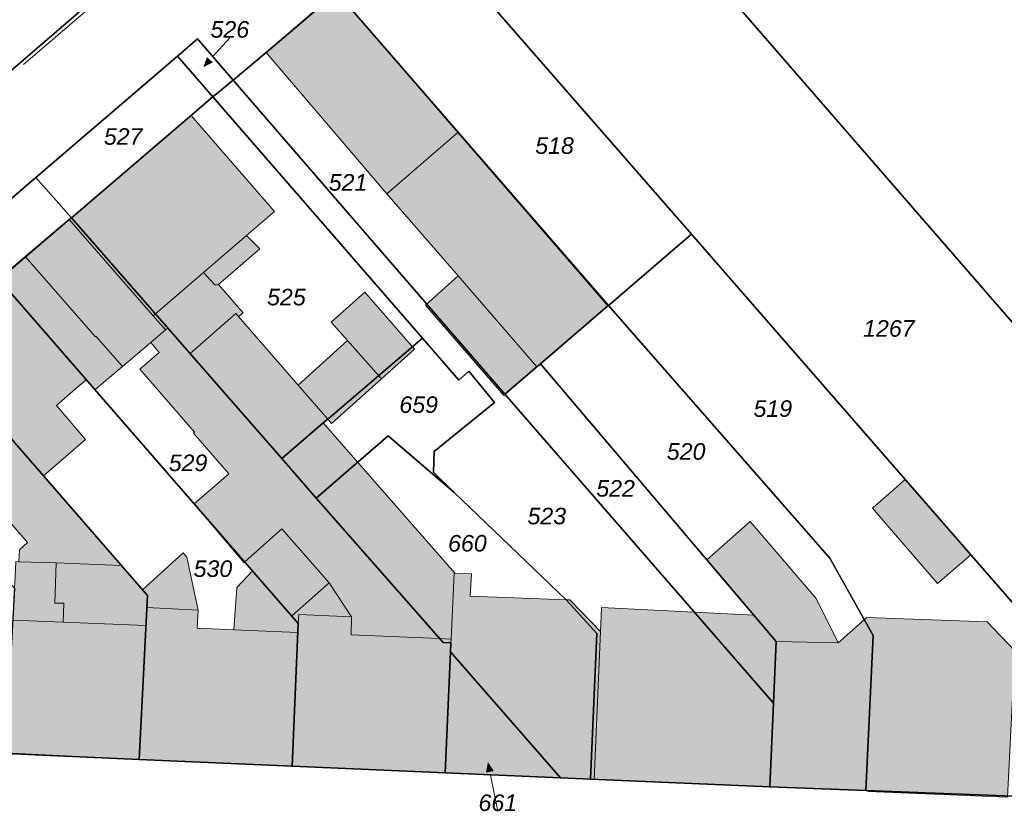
# Model space of a CAD drawing. Header units: metres. Extents: x 32338650 to 32340431, y 5701793 to 5703325.
# Tile 36 of 256: x 32339284 to 32339358, y 5702370 to 5702430. Entities that reach past the tile are written whole.
import ezdxf

# ---------------------------------------------------------------- set-up
doc = ezdxf.new("R2010")
doc.units = ezdxf.units.M
doc.header["$LTSCALE"] = 0.1
doc.layers.add('Keine', color=7, linetype='Continuous', lineweight=9)
for name, color, linetype, lineweight, true_color in [('LPB-BE-Flurstück_Grenze', 7, 'Continuous', 70, 0x004c99), ('LPB-BE-Flurstück_Nummer', 7, 'Continuous', 70, 0x004c99), ('LPB-BE-Gebäude', 7, 'Continuous', 70, 0x004c99), ('LPB-BE-Leitung_Strom', 3, 'Continuous', 30, 0x00ff00), ('LPB-BE-Straße', 7, 'Continuous', 70, 0x004c99)]:
    doc.layers.add(name, color=color, linetype=linetype, lineweight=lineweight, true_color=true_color)
doc.styles.add('Arial (italic)', font='ariali.ttf')

# ---------------------------------------------------------------- blocks, each defined once
blk = doc.blocks.new('2004')
at = {"layer": 'Keine', "color": 7, "linetype": 'Continuous'}
blk.add_solid([(0, 0), (0.75, -0.3), (0.75, 0.3)], dxfattribs=at)

msp = doc.modelspace()

# ---------------------------------------------------------------- hatches: boundary and pattern name
at = {"layer": 'LPB-BE-Gebäude', "linetype": 'Continuous', "lineweight": 0, "true_color": 0xc7c8ca}
for points in [[(32339328.088, 5702407.97), (32339316.776, 5702421.05), (32339307.665, 5702431.64), (32339307.619, 5702431.689), (32339302.321, 5702427.099), (32339311.438, 5702416.435), (32339316.8, 5702410.235), (32339322.749, 5702403.369), (32339328.088, 5702407.97)], [(32339328.088, 5702407.97), (32339316.776, 5702421.05), (32339307.665, 5702431.64), (32339307.619, 5702431.689), (32339302.321, 5702427.099), (32339311.438, 5702416.435), (32339316.8, 5702410.235), (32339322.749, 5702403.369), (32339328.088, 5702407.97)], [(32339301.848, 5702412.293), (32339300.848, 5702413.295), (32339302.944, 5702415.1), (32339296.666, 5702422.344), (32339287.633, 5702414.628), (32339287.478, 5702414.495), (32339293.815, 5702407.239), (32339294.742, 5702406.18), (32339294.898, 5702406.314), (32339296.59, 5702404.373), (32339300.047, 5702407.413), (32339300.247, 5702407.175), (32339300.589, 5702407.461), (32339298.725, 5702409.599), (32339301.848, 5702412.293)], [(32339301.848, 5702412.293), (32339300.848, 5702413.295), (32339302.944, 5702415.1), (32339296.666, 5702422.344), (32339287.633, 5702414.628), (32339287.478, 5702414.495), (32339293.815, 5702407.239), (32339294.742, 5702406.18), (32339294.898, 5702406.314), (32339296.59, 5702404.373), (32339300.047, 5702407.413), (32339300.247, 5702407.175), (32339300.589, 5702407.461), (32339298.725, 5702409.599), (32339301.848, 5702412.293)], [(32339328.088, 5702407.97), (32339316.776, 5702421.05), (32339311.438, 5702416.435), (32339316.8, 5702410.235), (32339322.749, 5702403.369), (32339328.088, 5702407.97)], [(32339328.088, 5702407.97), (32339316.776, 5702421.05), (32339311.438, 5702416.435), (32339316.8, 5702410.235), (32339322.749, 5702403.369), (32339328.088, 5702407.97)], [(32339288.753, 5702402.403), (32339289.413, 5702401.645), (32339291.496, 5702403.411), (32339293.622, 5702405.225), (32339294.742, 5702406.18), (32339293.815, 5702407.239), (32339287.478, 5702414.495), (32339287.458, 5702414.516), (32339284.151, 5702411.699), (32339282.149, 5702409.99), (32339282.168, 5702409.969), (32339288.753, 5702402.403)], [(32339288.753, 5702402.403), (32339289.413, 5702401.645), (32339291.496, 5702403.411), (32339293.622, 5702405.225), (32339294.742, 5702406.18), (32339293.815, 5702407.239), (32339287.478, 5702414.495), (32339287.458, 5702414.516), (32339284.151, 5702411.699), (32339282.149, 5702409.99), (32339282.168, 5702409.969), (32339288.753, 5702402.403)], [(32339301.848, 5702412.293), (32339300.848, 5702413.295), (32339297.591, 5702410.486), (32339298.464, 5702409.57), (32339298.684, 5702409.561), (32339298.725, 5702409.599), (32339301.848, 5702412.293)], [(32339301.848, 5702412.293), (32339300.848, 5702413.295), (32339297.591, 5702410.486), (32339298.464, 5702409.57), (32339298.684, 5702409.561), (32339298.725, 5702409.599), (32339301.848, 5702412.293)], [(32339284.151, 5702411.699), (32339282.149, 5702409.99), (32339282.168, 5702409.969), (32339288.753, 5702402.403), (32339289.413, 5702401.645), (32339291.496, 5702403.411), (32339289.488, 5702405.685), (32339289.447, 5702405.647), (32339284.151, 5702411.699)], [(32339284.151, 5702411.699), (32339282.149, 5702409.99), (32339282.168, 5702409.969), (32339288.753, 5702402.403), (32339289.413, 5702401.645), (32339291.496, 5702403.411), (32339289.488, 5702405.685), (32339289.447, 5702405.647), (32339284.151, 5702411.699)], [(32339298.464, 5702409.57), (32339297.591, 5702410.486), (32339293.971, 5702407.373), (32339293.815, 5702407.239), (32339294.742, 5702406.18), (32339294.898, 5702406.314), (32339296.59, 5702404.373), (32339300.047, 5702407.413), (32339300.247, 5702407.175), (32339300.589, 5702407.461), (32339298.725, 5702409.599), (32339298.684, 5702409.561), (32339298.464, 5702409.57)], [(32339298.464, 5702409.57), (32339297.591, 5702410.486), (32339293.971, 5702407.373), (32339293.815, 5702407.239), (32339294.742, 5702406.18), (32339294.898, 5702406.314), (32339296.59, 5702404.373), (32339300.047, 5702407.413), (32339300.247, 5702407.175), (32339300.589, 5702407.461), (32339298.725, 5702409.599), (32339298.684, 5702409.561), (32339298.464, 5702409.57)], [(32339322.749, 5702403.369), (32339316.8, 5702410.235), (32339314.343, 5702408.037), (32339320.25, 5702401.218), (32339322.749, 5702403.369)], [(32339322.749, 5702403.369), (32339316.8, 5702410.235), (32339314.343, 5702408.037), (32339320.25, 5702401.218), (32339322.749, 5702403.369)], [(32339276.694, 5702405.32), (32339276.713, 5702405.3), (32339285.524, 5702395.16), (32339288.709, 5702397.901), (32339286.502, 5702400.464), (32339287.954, 5702401.715), (32339288.753, 5702402.403), (32339282.168, 5702409.969), (32339282.149, 5702409.99), (32339276.694, 5702405.32)], [(32339276.694, 5702405.32), (32339276.713, 5702405.3), (32339285.524, 5702395.16), (32339288.709, 5702397.901), (32339286.502, 5702400.464), (32339287.954, 5702401.715), (32339288.753, 5702402.403), (32339282.168, 5702409.969), (32339282.149, 5702409.99), (32339276.694, 5702405.32)], [(32339307.224, 5702406.738), (32339308.459, 5702405.356), (32339311.022, 5702402.469), (32339313.526, 5702404.708), (32339309.769, 5702409.005), (32339307.224, 5702406.738)], [(32339307.224, 5702406.738), (32339308.459, 5702405.356), (32339311.022, 5702402.469), (32339313.526, 5702404.708), (32339309.769, 5702409.005), (32339307.224, 5702406.738)], [(32339296.59, 5702404.373), (32339303.501, 5702396.463), (32339306.633, 5702399.146), (32339306.975, 5702399.432), (32339304.739, 5702402.006), (32339300.247, 5702407.175), (32339300.047, 5702407.413), (32339296.59, 5702404.373)], [(32339296.59, 5702404.373), (32339303.501, 5702396.463), (32339306.633, 5702399.146), (32339306.975, 5702399.432), (32339304.739, 5702402.006), (32339300.247, 5702407.175), (32339300.047, 5702407.413), (32339296.59, 5702404.373)], [(32339294.261, 5702404.458), (32339292.809, 5702403.207), (32339296.917, 5702398.445), (32339296.844, 5702398.378), (32339299.51, 5702395.306), (32339296.905, 5702393.041), (32339300.656, 5702388.603), (32339300.719, 5702388.661), (32339303.504, 5702391.168), (32339307.089, 5702387.088), (32339308.765, 5702384.507), (32339308.74, 5702383.167), (32339315.363, 5702382.875), (32339303.501, 5702396.463), (32339296.59, 5702404.373), (32339294.898, 5702406.314), (32339294.742, 5702406.18), (32339293.622, 5702405.225), (32339294.261, 5702404.458)], [(32339296.917, 5702398.445), (32339296.844, 5702398.378), (32339299.51, 5702395.306), (32339296.905, 5702393.041), (32339300.656, 5702388.603), (32339300.719, 5702388.661), (32339303.504, 5702391.168), (32339307.089, 5702387.088), (32339308.765, 5702384.507), (32339304.779, 5702384.691), (32339304.752, 5702384.022), (32339304.724, 5702383.342), (32339304.29, 5702373.262), (32339315.828, 5702372.758), (32339316.232, 5702381.879), (32339316.26, 5702382.548), (32339316.272, 5702382.838), (32339315.363, 5702382.875), (32339303.501, 5702396.463), (32339296.59, 5702404.373), (32339294.898, 5702406.314), (32339294.742, 5702406.18), (32339293.622, 5702405.225), (32339294.261, 5702404.458), (32339292.809, 5702403.207), (32339296.917, 5702398.445)], [(32339294.261, 5702404.458), (32339292.809, 5702403.207), (32339296.917, 5702398.445), (32339296.844, 5702398.378), (32339299.51, 5702395.306), (32339296.905, 5702393.041), (32339300.656, 5702388.603), (32339300.719, 5702388.661), (32339303.504, 5702391.168), (32339307.089, 5702387.088), (32339308.765, 5702384.507), (32339308.74, 5702383.167), (32339315.363, 5702382.875), (32339303.501, 5702396.463), (32339296.59, 5702404.373), (32339294.898, 5702406.314), (32339294.742, 5702406.18), (32339293.622, 5702405.225), (32339294.261, 5702404.458)], [(32339296.917, 5702398.445), (32339296.844, 5702398.378), (32339299.51, 5702395.306), (32339296.905, 5702393.041), (32339300.656, 5702388.603), (32339300.719, 5702388.661), (32339303.504, 5702391.168), (32339307.089, 5702387.088), (32339308.765, 5702384.507), (32339304.779, 5702384.691), (32339304.752, 5702384.022), (32339304.724, 5702383.342), (32339304.29, 5702373.262), (32339315.828, 5702372.758), (32339316.232, 5702381.879), (32339316.26, 5702382.548), (32339316.272, 5702382.838), (32339315.363, 5702382.875), (32339303.501, 5702396.463), (32339296.59, 5702404.373), (32339294.898, 5702406.314), (32339294.742, 5702406.18), (32339293.622, 5702405.225), (32339294.261, 5702404.458), (32339292.809, 5702403.207), (32339296.917, 5702398.445)], [(32339291.401, 5702388.403), (32339285.524, 5702395.16), (32339276.713, 5702405.3), (32339276.694, 5702405.32), (32339272.378, 5702401.605), (32339271.175, 5702400.563), (32339277.558, 5702393.205), (32339277.663, 5702393.091), (32339277.768, 5702392.967), (32339280.093, 5702394.983), (32339284.327, 5702390.135), (32339283.714, 5702389.58), (32339283.677, 5702388.681), (32339286.495, 5702388.585), (32339291.401, 5702388.403)], [(32339291.401, 5702388.403), (32339285.524, 5702395.16), (32339276.713, 5702405.3), (32339276.694, 5702405.32), (32339272.378, 5702401.605), (32339271.175, 5702400.563), (32339277.558, 5702393.205), (32339277.663, 5702393.091), (32339277.768, 5702392.967), (32339280.093, 5702394.983), (32339284.327, 5702390.135), (32339283.714, 5702389.58), (32339283.677, 5702388.681), (32339286.495, 5702388.585), (32339291.401, 5702388.403)], [(32339304.739, 5702402.006), (32339306.975, 5702399.432), (32339307.262, 5702399.11), (32339311.022, 5702402.469), (32339308.459, 5702405.356), (32339304.739, 5702402.006)], [(32339304.739, 5702402.006), (32339306.975, 5702399.432), (32339307.262, 5702399.11), (32339311.022, 5702402.469), (32339308.459, 5702405.356), (32339304.739, 5702402.006)], [(32339316.272, 5702382.838), (32339316.495, 5702387.802), (32339316.585, 5702387.799), (32339306.633, 5702399.146), (32339303.501, 5702396.463), (32339315.363, 5702382.875), (32339316.272, 5702382.838)], [(32339317.804, 5702387.759), (32339316.585, 5702387.799), (32339306.633, 5702399.146), (32339303.501, 5702396.463), (32339315.363, 5702382.875), (32339316.272, 5702382.838), (32339316.26, 5702382.548), (32339316.232, 5702381.879), (32339315.828, 5702372.758), (32339324.529, 5702372.38), (32339326.797, 5702372.277), (32339327.057, 5702372.267), (32339327.544, 5702383.415), (32339325.219, 5702385.793), (32339324.95, 5702385.804), (32339317.705, 5702386.071), (32339317.804, 5702387.759)], [(32339316.272, 5702382.838), (32339316.495, 5702387.802), (32339316.585, 5702387.799), (32339306.633, 5702399.146), (32339303.501, 5702396.463), (32339315.363, 5702382.875), (32339316.272, 5702382.838)], [(32339317.804, 5702387.759), (32339316.585, 5702387.799), (32339306.633, 5702399.146), (32339303.501, 5702396.463), (32339315.363, 5702382.875), (32339316.272, 5702382.838), (32339316.26, 5702382.548), (32339316.232, 5702381.879), (32339315.828, 5702372.758), (32339324.529, 5702372.38), (32339326.797, 5702372.277), (32339327.057, 5702372.267), (32339327.544, 5702383.415), (32339325.219, 5702385.793), (32339324.95, 5702385.804), (32339317.705, 5702386.071), (32339317.804, 5702387.759)], [(32339352.971, 5702387.025), (32339355.481, 5702389.193), (32339350.53, 5702394.871), (32339348.06, 5702392.721), (32339352.971, 5702387.025)], [(32339352.971, 5702387.025), (32339355.481, 5702389.193), (32339350.53, 5702394.871), (32339348.06, 5702392.721), (32339352.971, 5702387.025)], [(32339345.472, 5702382.559), (32339343.798, 5702385.91), (32339338.832, 5702391.719), (32339335.552, 5702388.831), (32339339.103, 5702384.652), (32339340.793, 5702382.661), (32339345.472, 5702382.559)], [(32339340.313, 5702371.692), (32339347.547, 5702371.415), (32339348.117, 5702383.121), (32339347.446, 5702384.319), (32339345.472, 5702382.559), (32339343.798, 5702385.91), (32339338.832, 5702391.719), (32339335.552, 5702388.831), (32339339.103, 5702384.652), (32339340.793, 5702382.661), (32339340.592, 5702378.005), (32339340.313, 5702371.692)], [(32339345.472, 5702382.559), (32339343.798, 5702385.91), (32339338.832, 5702391.719), (32339335.552, 5702388.831), (32339339.103, 5702384.652), (32339340.793, 5702382.661), (32339345.472, 5702382.559)], [(32339340.313, 5702371.692), (32339347.547, 5702371.415), (32339348.117, 5702383.121), (32339347.446, 5702384.319), (32339345.472, 5702382.559), (32339343.798, 5702385.91), (32339338.832, 5702391.719), (32339335.552, 5702388.831), (32339339.103, 5702384.652), (32339340.793, 5702382.661), (32339340.592, 5702378.005), (32339340.313, 5702371.692)], [(32339304.255, 5702384.592), (32339307.089, 5702387.088), (32339303.504, 5702391.168), (32339300.719, 5702388.661), (32339301.302, 5702387.986), (32339304.255, 5702384.592)], [(32339304.255, 5702384.592), (32339307.089, 5702387.088), (32339303.504, 5702391.168), (32339300.719, 5702388.661), (32339301.302, 5702387.986), (32339304.255, 5702384.592)], [(32339304.29, 5702373.262), (32339304.724, 5702383.342), (32339304.752, 5702384.022), (32339304.255, 5702384.592), (32339301.302, 5702387.986), (32339300.12, 5702386.744), (32339299.899, 5702383.551), (32339297.131, 5702383.664), (32339297.198, 5702385.033), (32339296.351, 5702389.03), (32339296.073, 5702389.342), (32339293.007, 5702386.556), (32339293.37, 5702386.141), (32339293.322, 5702385.212), (32339293.257, 5702383.863), (32339292.743, 5702373.767), (32339304.29, 5702373.262)], [(32339304.29, 5702373.262), (32339304.724, 5702383.342), (32339304.752, 5702384.022), (32339304.255, 5702384.592), (32339301.302, 5702387.986), (32339300.12, 5702386.744), (32339299.899, 5702383.551), (32339297.131, 5702383.664), (32339297.198, 5702385.033), (32339296.351, 5702389.03), (32339296.073, 5702389.342), (32339293.007, 5702386.556), (32339293.37, 5702386.141), (32339293.322, 5702385.212), (32339293.257, 5702383.863), (32339292.743, 5702373.767), (32339304.29, 5702373.262)], [(32339297.198, 5702385.033), (32339296.351, 5702389.03), (32339296.073, 5702389.342), (32339293.007, 5702386.556), (32339293.37, 5702386.141), (32339293.322, 5702385.212), (32339297.198, 5702385.033)], [(32339297.198, 5702385.033), (32339296.351, 5702389.03), (32339296.073, 5702389.342), (32339293.007, 5702386.556), (32339293.37, 5702386.141), (32339293.322, 5702385.212), (32339297.198, 5702385.033)], [(32339292.743, 5702373.767), (32339293.257, 5702383.863), (32339293.322, 5702385.212), (32339293.37, 5702386.141), (32339293.007, 5702386.556), (32339291.401, 5702388.403), (32339286.495, 5702388.585), (32339283.677, 5702388.681), (32339283.447, 5702388.69), (32339283.391, 5702387.571), (32339283.345, 5702386.683), (32339283.333, 5702386.383), (32339283.216, 5702384.266), (32339282.665, 5702374.251), (32339292.743, 5702373.767)], [(32339292.743, 5702373.767), (32339293.257, 5702383.863), (32339293.322, 5702385.212), (32339293.37, 5702386.141), (32339293.007, 5702386.556), (32339291.401, 5702388.403), (32339286.495, 5702388.585), (32339283.677, 5702388.681), (32339283.447, 5702388.69), (32339283.391, 5702387.571), (32339283.345, 5702386.683), (32339283.333, 5702386.383), (32339283.216, 5702384.266), (32339282.665, 5702374.251), (32339292.743, 5702373.767)], [(32339283.216, 5702384.266), (32339287.012, 5702384.11), (32339287.071, 5702385.539), (32339286.381, 5702385.557), (32339286.495, 5702388.585), (32339283.677, 5702388.681), (32339283.447, 5702388.69), (32339283.391, 5702387.571), (32339283.345, 5702386.683), (32339283.333, 5702386.383), (32339283.216, 5702384.266)], [(32339283.216, 5702384.266), (32339287.012, 5702384.11), (32339287.071, 5702385.539), (32339286.381, 5702385.557), (32339286.495, 5702388.585), (32339283.677, 5702388.681), (32339283.447, 5702388.69), (32339283.391, 5702387.571), (32339283.345, 5702386.683), (32339283.333, 5702386.383), (32339283.216, 5702384.266)], [(32339287.012, 5702384.11), (32339293.257, 5702383.863), (32339293.322, 5702385.212), (32339293.37, 5702386.141), (32339293.007, 5702386.556), (32339291.401, 5702388.403), (32339286.495, 5702388.585), (32339286.381, 5702385.557), (32339287.071, 5702385.539), (32339287.012, 5702384.11)], [(32339287.012, 5702384.11), (32339293.257, 5702383.863), (32339293.322, 5702385.212), (32339293.37, 5702386.141), (32339293.007, 5702386.556), (32339291.401, 5702388.403), (32339286.495, 5702388.585), (32339286.381, 5702385.557), (32339287.071, 5702385.539), (32339287.012, 5702384.11)], [(32339304.724, 5702383.342), (32339304.752, 5702384.022), (32339304.255, 5702384.592), (32339301.302, 5702387.986), (32339300.12, 5702386.744), (32339299.899, 5702383.551), (32339304.724, 5702383.342)], [(32339304.724, 5702383.342), (32339304.752, 5702384.022), (32339304.255, 5702384.592), (32339301.302, 5702387.986), (32339300.12, 5702386.744), (32339299.899, 5702383.551), (32339304.724, 5702383.342)], [(32339304.255, 5702384.592), (32339304.752, 5702384.022), (32339304.779, 5702384.691), (32339308.765, 5702384.507), (32339307.089, 5702387.088), (32339304.255, 5702384.592)], [(32339304.255, 5702384.592), (32339304.752, 5702384.022), (32339304.779, 5702384.691), (32339308.765, 5702384.507), (32339307.089, 5702387.088), (32339304.255, 5702384.592)], [(32339340.313, 5702371.692), (32339340.592, 5702378.005), (32339340.793, 5702382.661), (32339339.103, 5702384.652), (32339327.618, 5702385.234), (32339327.544, 5702383.415), (32339327.057, 5702372.267), (32339340.313, 5702371.692)], [(32339340.313, 5702371.692), (32339340.592, 5702378.005), (32339340.793, 5702382.661), (32339339.103, 5702384.652), (32339327.618, 5702385.234), (32339327.544, 5702383.415), (32339327.057, 5702372.267), (32339340.313, 5702371.692)], [(32339347.737, 5702371.407), (32339347.734, 5702371.347), (32339358.234, 5702370.915), (32339358.797, 5702381.961), (32339356.715, 5702384.139), (32339347.622, 5702384.472), (32339347.446, 5702384.319), (32339348.117, 5702383.121), (32339347.547, 5702371.415), (32339347.737, 5702371.407)], [(32339347.737, 5702371.407), (32339347.734, 5702371.347), (32339358.234, 5702370.915), (32339358.797, 5702381.961), (32339356.715, 5702384.139), (32339347.622, 5702384.472), (32339347.446, 5702384.319), (32339348.117, 5702383.121), (32339347.547, 5702371.415), (32339347.737, 5702371.407)]]:
    msp.add_hatch(color=9, dxfattribs=at).paths.add_polyline_path(points)

# ---------------------------------------------------------------- linework, layer by layer
at = {"layer": 'LPB-BE-Flurstück_Grenze', "color": 253, "linetype": 'Continuous', "lineweight": 25, "true_color": 0xadadad, "transparency": 33554687, "flags": 128}
for points in [[(32339142.408, 5702380.663), (32339226.341, 5702376.845), (32339314.498, 5702452.826), (32339315.432, 5702471.864), (32339316.604, 5702497.365), (32339256.317, 5702500.053), (32339259.259, 5702492.154), (32339258.957, 5702485.531), (32339257.57, 5702454.864), (32339245.673, 5702455.403), (32339226.705, 5702456.263), (32339221.131, 5702456.512), (32339221.033, 5702454.374), (32339221.031, 5702454.314), (32339219.705, 5702425.386), (32339219.366, 5702417.854), (32339218.654, 5702402.201), (32339184.675, 5702403.797), (32339179.122, 5702404.055), (32339178.991, 5702401.118), (32339143.425, 5702402.789), (32339142.411, 5702380.723), (32339142.408, 5702380.663)], [(32339142.408, 5702380.663), (32339226.341, 5702376.845), (32339314.498, 5702452.826), (32339315.432, 5702471.864), (32339316.604, 5702497.365), (32339256.317, 5702500.053), (32339259.259, 5702492.154), (32339258.957, 5702485.531), (32339257.57, 5702454.864), (32339245.673, 5702455.403), (32339226.705, 5702456.263), (32339221.131, 5702456.512), (32339221.033, 5702454.374), (32339221.031, 5702454.314), (32339219.705, 5702425.386), (32339219.366, 5702417.854), (32339218.654, 5702402.201), (32339184.675, 5702403.797), (32339179.122, 5702404.055), (32339178.991, 5702401.118), (32339143.425, 5702402.789), (32339142.411, 5702380.723), (32339142.408, 5702380.663)], [(32339315.432, 5702471.864), (32339314.498, 5702452.826), (32339313.886, 5702436.929), (32339324.363, 5702446.186), (32339355.781, 5702409.99), (32339382.408, 5702379.303)], [(32339315.432, 5702471.864), (32339314.498, 5702452.826), (32339313.886, 5702436.929), (32339324.363, 5702446.186), (32339355.781, 5702409.99), (32339382.408, 5702379.303)], [(32339307.665, 5702431.64), (32339313.886, 5702436.929), (32339314.498, 5702452.826), (32339226.341, 5702376.845), (32339242.542, 5702376.11), (32339251.662, 5702375.695), (32339252.083, 5702384.264), (32339257.932, 5702389.258), (32339261.81, 5702392.562), (32339264.963, 5702395.264), (32339270.065, 5702399.618), (32339271.175, 5702400.563), (32339268.547, 5702403.593), (32339274.034, 5702408.292), (32339284.966, 5702417.67), (32339295.628, 5702426.81), (32339297.153, 5702428.118), (32339299.847, 5702424.995), (32339302.321, 5702427.099), (32339307.665, 5702431.64)], [(32339307.665, 5702431.64), (32339313.886, 5702436.929), (32339314.498, 5702452.826), (32339226.341, 5702376.845), (32339242.542, 5702376.11), (32339251.662, 5702375.695), (32339252.083, 5702384.264), (32339257.932, 5702389.258), (32339261.81, 5702392.562), (32339264.963, 5702395.264), (32339270.065, 5702399.618), (32339271.175, 5702400.563), (32339268.547, 5702403.593), (32339274.034, 5702408.292), (32339284.966, 5702417.67), (32339295.628, 5702426.81), (32339297.153, 5702428.118), (32339299.847, 5702424.995), (32339302.321, 5702427.099), (32339307.665, 5702431.64)], [(32339382.408, 5702379.303), (32339355.781, 5702409.99), (32339324.363, 5702446.186), (32339313.886, 5702436.929), (32339334.406, 5702413.378), (32339361.78, 5702381.959)], [(32339382.408, 5702379.303), (32339355.781, 5702409.99), (32339324.363, 5702446.186), (32339313.886, 5702436.929), (32339334.406, 5702413.378), (32339361.78, 5702381.959)], [(32339334.406, 5702413.378), (32339313.886, 5702436.929), (32339307.665, 5702431.64), (32339328.152, 5702408.01), (32339334.406, 5702413.378)], [(32339334.406, 5702413.378), (32339313.886, 5702436.929), (32339307.665, 5702431.64), (32339328.152, 5702408.01), (32339334.406, 5702413.378)], [(32339322.749, 5702403.369), (32339323.018, 5702403.607), (32339328.088, 5702407.97), (32339328.152, 5702408.01), (32339307.665, 5702431.64), (32339302.321, 5702427.099), (32339299.847, 5702424.995), (32339315.583, 5702406.795), (32339320.331, 5702401.306), (32339322.749, 5702403.369)], [(32339322.749, 5702403.369), (32339323.018, 5702403.607), (32339328.088, 5702407.97), (32339328.152, 5702408.01), (32339307.665, 5702431.64), (32339302.321, 5702427.099), (32339299.847, 5702424.995), (32339315.583, 5702406.795), (32339320.331, 5702401.306), (32339322.749, 5702403.369)], [(32339298.294, 5702423.738), (32339299.847, 5702424.995), (32339297.153, 5702428.118), (32339295.628, 5702426.81), (32339298.294, 5702423.738)], [(32339298.294, 5702423.738), (32339299.847, 5702424.995), (32339297.153, 5702428.118), (32339295.628, 5702426.81), (32339298.294, 5702423.738)], [(32339298.294, 5702423.738), (32339295.628, 5702426.81), (32339284.966, 5702417.67), (32339287.633, 5702414.628), (32339298.294, 5702423.738)], [(32339298.294, 5702423.738), (32339295.628, 5702426.81), (32339284.966, 5702417.67), (32339287.633, 5702414.628), (32339298.294, 5702423.738)], [(32339315.583, 5702406.795), (32339299.847, 5702424.995), (32339298.294, 5702423.738), (32339314.11, 5702405.534), (32339316.853, 5702402.379), (32339317.621, 5702403.048), (32339319.545, 5702400.677), (32339314.991, 5702397.001), (32339314.937, 5702395.442), (32339316.476, 5702393.928), (32339324.95, 5702385.804), (32339327.277, 5702383.266), (32339326.797, 5702372.277), (32339340.313, 5702371.692), (32339340.592, 5702378.005), (32339320.331, 5702401.306), (32339315.583, 5702406.795)], [(32339315.583, 5702406.795), (32339299.847, 5702424.995), (32339298.294, 5702423.738), (32339314.11, 5702405.534), (32339316.853, 5702402.379), (32339317.621, 5702403.048), (32339319.545, 5702400.677), (32339314.991, 5702397.001), (32339314.937, 5702395.442), (32339316.476, 5702393.928), (32339324.95, 5702385.804), (32339327.277, 5702383.266), (32339326.797, 5702372.277), (32339340.313, 5702371.692), (32339340.592, 5702378.005), (32339320.331, 5702401.306), (32339315.583, 5702406.795)], [(32339306.633, 5702399.146), (32339306.975, 5702399.432), (32339314.11, 5702405.534), (32339298.294, 5702423.738), (32339287.633, 5702414.628), (32339303.501, 5702396.463), (32339306.633, 5702399.146)], [(32339306.633, 5702399.146), (32339306.975, 5702399.432), (32339314.11, 5702405.534), (32339298.294, 5702423.738), (32339287.633, 5702414.628), (32339303.501, 5702396.463), (32339306.633, 5702399.146)], [(32339276.694, 5702405.32), (32339276.713, 5702405.3), (32339282.168, 5702409.969), (32339287.478, 5702414.495), (32339287.633, 5702414.628), (32339284.966, 5702417.67), (32339274.034, 5702408.292), (32339276.694, 5702405.32)], [(32339276.694, 5702405.32), (32339276.713, 5702405.3), (32339282.168, 5702409.969), (32339287.478, 5702414.495), (32339287.633, 5702414.628), (32339284.966, 5702417.67), (32339274.034, 5702408.292), (32339276.694, 5702405.32)], [(32339316.232, 5702381.879), (32339316.26, 5702382.548), (32339315.68, 5702382.572), (32339306.09, 5702393.484), (32339303.501, 5702396.463), (32339287.633, 5702414.628), (32339287.478, 5702414.495), (32339282.168, 5702409.969), (32339304.752, 5702384.022), (32339304.29, 5702373.262), (32339315.828, 5702372.758), (32339316.232, 5702381.879)], [(32339316.232, 5702381.879), (32339316.26, 5702382.548), (32339315.68, 5702382.572), (32339306.09, 5702393.484), (32339303.501, 5702396.463), (32339287.633, 5702414.628), (32339287.478, 5702414.495), (32339282.168, 5702409.969), (32339304.752, 5702384.022), (32339304.29, 5702373.262), (32339315.828, 5702372.758), (32339316.232, 5702381.879)], [(32339361.78, 5702381.959), (32339334.406, 5702413.378), (32339328.152, 5702408.01), (32339344.833, 5702388.95), (32339348.117, 5702383.121), (32339347.547, 5702371.415), (32339361.305, 5702370.879), (32339361.78, 5702381.959)], [(32339361.78, 5702381.959), (32339334.406, 5702413.378), (32339328.152, 5702408.01), (32339344.833, 5702388.95), (32339348.117, 5702383.121), (32339347.547, 5702371.415), (32339361.305, 5702370.879), (32339361.78, 5702381.959)], [(32339304.752, 5702384.022), (32339282.168, 5702409.969), (32339276.713, 5702405.3), (32339293.37, 5702386.141), (32339292.743, 5702373.767), (32339304.29, 5702373.262), (32339304.752, 5702384.022)], [(32339304.752, 5702384.022), (32339282.168, 5702409.969), (32339276.713, 5702405.3), (32339293.37, 5702386.141), (32339292.743, 5702373.767), (32339304.29, 5702373.262), (32339304.752, 5702384.022)], [(32339293.37, 5702386.141), (32339276.713, 5702405.3), (32339276.694, 5702405.32), (32339274.034, 5702408.292), (32339268.547, 5702403.593), (32339271.175, 5702400.563), (32339274.271, 5702396.994), (32339274.438, 5702396.801), (32339277.558, 5702393.205), (32339277.663, 5702393.091), (32339277.768, 5702392.967), (32339283.345, 5702386.683), (32339282.665, 5702374.251), (32339282.663, 5702374.201), (32339292.743, 5702373.767), (32339293.37, 5702386.141)], [(32339293.37, 5702386.141), (32339276.713, 5702405.3), (32339276.694, 5702405.32), (32339274.034, 5702408.292), (32339268.547, 5702403.593), (32339271.175, 5702400.563), (32339274.271, 5702396.994), (32339274.438, 5702396.801), (32339277.558, 5702393.205), (32339277.663, 5702393.091), (32339277.768, 5702392.967), (32339283.345, 5702386.683), (32339282.665, 5702374.251), (32339282.663, 5702374.201), (32339292.743, 5702373.767), (32339293.37, 5702386.141)], [(32339348.117, 5702383.121), (32339344.833, 5702388.95), (32339328.152, 5702408.01), (32339328.088, 5702407.97), (32339323.018, 5702403.607), (32339340.793, 5702382.661), (32339340.592, 5702378.005), (32339340.313, 5702371.692), (32339347.547, 5702371.415), (32339348.117, 5702383.121)], [(32339348.117, 5702383.121), (32339344.833, 5702388.95), (32339328.152, 5702408.01), (32339328.088, 5702407.97), (32339323.018, 5702403.607), (32339340.793, 5702382.661), (32339340.592, 5702378.005), (32339340.313, 5702371.692), (32339347.547, 5702371.415), (32339348.117, 5702383.121)], [(32339303.501, 5702396.463), (32339306.09, 5702393.484), (32339311.536, 5702398.164), (32339316.476, 5702393.928), (32339314.937, 5702395.442), (32339314.991, 5702397.001), (32339319.545, 5702400.677), (32339317.621, 5702403.048), (32339316.853, 5702402.379), (32339314.11, 5702405.534), (32339306.975, 5702399.432), (32339306.633, 5702399.146), (32339303.501, 5702396.463)], [(32339303.501, 5702396.463), (32339306.09, 5702393.484), (32339311.536, 5702398.164), (32339316.476, 5702393.928), (32339314.937, 5702395.442), (32339314.991, 5702397.001), (32339319.545, 5702400.677), (32339317.621, 5702403.048), (32339316.853, 5702402.379), (32339314.11, 5702405.534), (32339306.975, 5702399.432), (32339306.633, 5702399.146), (32339303.501, 5702396.463)], [(32339340.793, 5702382.661), (32339323.018, 5702403.607), (32339322.749, 5702403.369), (32339320.331, 5702401.306), (32339340.592, 5702378.005), (32339340.793, 5702382.661)], [(32339340.793, 5702382.661), (32339323.018, 5702403.607), (32339322.749, 5702403.369), (32339320.331, 5702401.306), (32339340.592, 5702378.005), (32339340.793, 5702382.661)], [(32339316.26, 5702382.548), (32339316.232, 5702381.879), (32339324.529, 5702372.38), (32339326.797, 5702372.277), (32339327.277, 5702383.266), (32339324.95, 5702385.804), (32339316.476, 5702393.928), (32339311.536, 5702398.164), (32339306.09, 5702393.484), (32339315.68, 5702382.572), (32339316.26, 5702382.548)], [(32339316.26, 5702382.548), (32339316.232, 5702381.879), (32339324.529, 5702372.38), (32339326.797, 5702372.277), (32339327.277, 5702383.266), (32339324.95, 5702385.804), (32339316.476, 5702393.928), (32339311.536, 5702398.164), (32339306.09, 5702393.484), (32339315.68, 5702382.572), (32339316.26, 5702382.548)], [(32339324.529, 5702372.38), (32339316.232, 5702381.879), (32339315.828, 5702372.758), (32339324.529, 5702372.38)], [(32339324.529, 5702372.38), (32339316.232, 5702381.879), (32339315.828, 5702372.758), (32339324.529, 5702372.38)], [(32339361.305, 5702370.879), (32339347.547, 5702371.415), (32339340.313, 5702371.692), (32339326.797, 5702372.277), (32339324.529, 5702372.38), (32339315.828, 5702372.758), (32339304.29, 5702373.262), (32339292.743, 5702373.767), (32339282.663, 5702374.201), (32339272.918, 5702374.732), (32339265.915, 5702375.039), (32339258.873, 5702375.349), (32339251.662, 5702375.695), (32339242.542, 5702376.11), (32339226.341, 5702376.845)], [(32339361.305, 5702370.879), (32339347.547, 5702371.415), (32339340.313, 5702371.692), (32339326.797, 5702372.277), (32339324.529, 5702372.38), (32339315.828, 5702372.758), (32339304.29, 5702373.262), (32339292.743, 5702373.767), (32339282.663, 5702374.201), (32339272.918, 5702374.732), (32339265.915, 5702375.039), (32339258.873, 5702375.349), (32339251.662, 5702375.695), (32339242.542, 5702376.11), (32339226.341, 5702376.845)]]:
    msp.add_lwpolyline(points, dxfattribs=at)
at = {"layer": 'LPB-BE-Flurstück_Nummer', "color": 252, "linetype": 'Continuous', "lineweight": 5, "true_color": 0x888888}
for p, q in [((32339298.25498, 5702426.73228), (32339299.585, 5702428.21)), ((32339298.25498, 5702426.73228), (32339299.585, 5702428.21)), ((32339319.25109, 5702372.58561), (32339319.797, 5702369.87)), ((32339319.25109, 5702372.58561), (32339319.797, 5702369.87))]:
    msp.add_line(p, q, dxfattribs=at)
at = {"layer": 'LPB-BE-Gebäude', "color": 7, "linetype": 'Continuous', "lineweight": 9, "flags": 128}
for points in [[(32339328.088, 5702407.97), (32339316.776, 5702421.05), (32339307.665, 5702431.64), (32339307.619, 5702431.689), (32339302.321, 5702427.099), (32339311.438, 5702416.435), (32339316.8, 5702410.235), (32339322.749, 5702403.369), (32339328.088, 5702407.97)], [(32339328.088, 5702407.97), (32339316.776, 5702421.05), (32339307.665, 5702431.64), (32339307.619, 5702431.689), (32339302.321, 5702427.099), (32339311.438, 5702416.435), (32339316.8, 5702410.235), (32339322.749, 5702403.369), (32339328.088, 5702407.97)], [(32339301.848, 5702412.293), (32339300.848, 5702413.295), (32339302.944, 5702415.1), (32339296.666, 5702422.344), (32339287.633, 5702414.628), (32339287.478, 5702414.495), (32339293.815, 5702407.239), (32339294.742, 5702406.18), (32339294.898, 5702406.314), (32339296.59, 5702404.373), (32339300.047, 5702407.413), (32339300.247, 5702407.175), (32339300.589, 5702407.461), (32339298.725, 5702409.599), (32339301.848, 5702412.293)], [(32339301.848, 5702412.293), (32339300.848, 5702413.295), (32339302.944, 5702415.1), (32339296.666, 5702422.344), (32339287.633, 5702414.628), (32339287.478, 5702414.495), (32339293.815, 5702407.239), (32339294.742, 5702406.18), (32339294.898, 5702406.314), (32339296.59, 5702404.373), (32339300.047, 5702407.413), (32339300.247, 5702407.175), (32339300.589, 5702407.461), (32339298.725, 5702409.599), (32339301.848, 5702412.293)], [(32339328.088, 5702407.97), (32339316.776, 5702421.05), (32339311.438, 5702416.435), (32339316.8, 5702410.235), (32339322.749, 5702403.369), (32339328.088, 5702407.97)], [(32339328.088, 5702407.97), (32339316.776, 5702421.05), (32339311.438, 5702416.435), (32339316.8, 5702410.235), (32339322.749, 5702403.369), (32339328.088, 5702407.97)], [(32339288.753, 5702402.403), (32339289.413, 5702401.645), (32339291.496, 5702403.411), (32339293.622, 5702405.225), (32339294.742, 5702406.18), (32339293.815, 5702407.239), (32339287.478, 5702414.495), (32339287.458, 5702414.516), (32339284.151, 5702411.699), (32339282.149, 5702409.99), (32339282.168, 5702409.969), (32339288.753, 5702402.403)], [(32339288.753, 5702402.403), (32339289.413, 5702401.645), (32339291.496, 5702403.411), (32339293.622, 5702405.225), (32339294.742, 5702406.18), (32339293.815, 5702407.239), (32339287.478, 5702414.495), (32339287.458, 5702414.516), (32339284.151, 5702411.699), (32339282.149, 5702409.99), (32339282.168, 5702409.969), (32339288.753, 5702402.403)], [(32339301.848, 5702412.293), (32339300.848, 5702413.295), (32339297.591, 5702410.486), (32339298.464, 5702409.57), (32339298.684, 5702409.561), (32339298.725, 5702409.599), (32339301.848, 5702412.293)], [(32339301.848, 5702412.293), (32339300.848, 5702413.295), (32339297.591, 5702410.486), (32339298.464, 5702409.57), (32339298.684, 5702409.561), (32339298.725, 5702409.599), (32339301.848, 5702412.293)], [(32339284.151, 5702411.699), (32339282.149, 5702409.99), (32339282.168, 5702409.969), (32339288.753, 5702402.403), (32339289.413, 5702401.645), (32339291.496, 5702403.411), (32339289.488, 5702405.685), (32339289.447, 5702405.647), (32339284.151, 5702411.699)], [(32339284.151, 5702411.699), (32339282.149, 5702409.99), (32339282.168, 5702409.969), (32339288.753, 5702402.403), (32339289.413, 5702401.645), (32339291.496, 5702403.411), (32339289.488, 5702405.685), (32339289.447, 5702405.647), (32339284.151, 5702411.699)], [(32339298.464, 5702409.57), (32339297.591, 5702410.486), (32339293.971, 5702407.373), (32339293.815, 5702407.239), (32339294.742, 5702406.18), (32339294.898, 5702406.314), (32339296.59, 5702404.373), (32339300.047, 5702407.413), (32339300.247, 5702407.175), (32339300.589, 5702407.461), (32339298.725, 5702409.599), (32339298.684, 5702409.561), (32339298.464, 5702409.57)], [(32339298.464, 5702409.57), (32339297.591, 5702410.486), (32339293.971, 5702407.373), (32339293.815, 5702407.239), (32339294.742, 5702406.18), (32339294.898, 5702406.314), (32339296.59, 5702404.373), (32339300.047, 5702407.413), (32339300.247, 5702407.175), (32339300.589, 5702407.461), (32339298.725, 5702409.599), (32339298.684, 5702409.561), (32339298.464, 5702409.57)], [(32339322.749, 5702403.369), (32339316.8, 5702410.235), (32339314.343, 5702408.037), (32339320.25, 5702401.218), (32339322.749, 5702403.369)], [(32339322.749, 5702403.369), (32339316.8, 5702410.235), (32339314.343, 5702408.037), (32339320.25, 5702401.218), (32339322.749, 5702403.369)], [(32339276.694, 5702405.32), (32339276.713, 5702405.3), (32339285.524, 5702395.16), (32339288.709, 5702397.901), (32339286.502, 5702400.464), (32339287.954, 5702401.715), (32339288.753, 5702402.403), (32339282.168, 5702409.969), (32339282.149, 5702409.99), (32339276.694, 5702405.32)], [(32339276.694, 5702405.32), (32339276.713, 5702405.3), (32339285.524, 5702395.16), (32339288.709, 5702397.901), (32339286.502, 5702400.464), (32339287.954, 5702401.715), (32339288.753, 5702402.403), (32339282.168, 5702409.969), (32339282.149, 5702409.99), (32339276.694, 5702405.32)], [(32339307.224, 5702406.738), (32339308.459, 5702405.356), (32339311.022, 5702402.469), (32339313.526, 5702404.708), (32339309.769, 5702409.005), (32339307.224, 5702406.738)], [(32339307.224, 5702406.738), (32339308.459, 5702405.356), (32339311.022, 5702402.469), (32339313.526, 5702404.708), (32339309.769, 5702409.005), (32339307.224, 5702406.738)], [(32339296.59, 5702404.373), (32339303.501, 5702396.463), (32339306.633, 5702399.146), (32339306.975, 5702399.432), (32339304.739, 5702402.006), (32339300.247, 5702407.175), (32339300.047, 5702407.413), (32339296.59, 5702404.373)], [(32339296.59, 5702404.373), (32339303.501, 5702396.463), (32339306.633, 5702399.146), (32339306.975, 5702399.432), (32339304.739, 5702402.006), (32339300.247, 5702407.175), (32339300.047, 5702407.413), (32339296.59, 5702404.373)], [(32339294.261, 5702404.458), (32339292.809, 5702403.207), (32339296.917, 5702398.445), (32339296.844, 5702398.378), (32339299.51, 5702395.306), (32339296.905, 5702393.041), (32339300.656, 5702388.603), (32339300.719, 5702388.661), (32339303.504, 5702391.168), (32339307.089, 5702387.088), (32339308.765, 5702384.507), (32339308.74, 5702383.167), (32339315.363, 5702382.875), (32339303.501, 5702396.463), (32339296.59, 5702404.373), (32339294.898, 5702406.314), (32339294.742, 5702406.18), (32339293.622, 5702405.225), (32339294.261, 5702404.458)], [(32339296.917, 5702398.445), (32339296.844, 5702398.378), (32339299.51, 5702395.306), (32339296.905, 5702393.041), (32339300.656, 5702388.603), (32339300.719, 5702388.661), (32339303.504, 5702391.168), (32339307.089, 5702387.088), (32339308.765, 5702384.507), (32339304.779, 5702384.691), (32339304.752, 5702384.022), (32339304.724, 5702383.342), (32339304.29, 5702373.262), (32339315.828, 5702372.758), (32339316.232, 5702381.879), (32339316.26, 5702382.548), (32339316.272, 5702382.838), (32339315.363, 5702382.875), (32339303.501, 5702396.463), (32339296.59, 5702404.373), (32339294.898, 5702406.314), (32339294.742, 5702406.18), (32339293.622, 5702405.225), (32339294.261, 5702404.458), (32339292.809, 5702403.207), (32339296.917, 5702398.445)], [(32339294.261, 5702404.458), (32339292.809, 5702403.207), (32339296.917, 5702398.445), (32339296.844, 5702398.378), (32339299.51, 5702395.306), (32339296.905, 5702393.041), (32339300.656, 5702388.603), (32339300.719, 5702388.661), (32339303.504, 5702391.168), (32339307.089, 5702387.088), (32339308.765, 5702384.507), (32339308.74, 5702383.167), (32339315.363, 5702382.875), (32339303.501, 5702396.463), (32339296.59, 5702404.373), (32339294.898, 5702406.314), (32339294.742, 5702406.18), (32339293.622, 5702405.225), (32339294.261, 5702404.458)], [(32339296.917, 5702398.445), (32339296.844, 5702398.378), (32339299.51, 5702395.306), (32339296.905, 5702393.041), (32339300.656, 5702388.603), (32339300.719, 5702388.661), (32339303.504, 5702391.168), (32339307.089, 5702387.088), (32339308.765, 5702384.507), (32339304.779, 5702384.691), (32339304.752, 5702384.022), (32339304.724, 5702383.342), (32339304.29, 5702373.262), (32339315.828, 5702372.758), (32339316.232, 5702381.879), (32339316.26, 5702382.548), (32339316.272, 5702382.838), (32339315.363, 5702382.875), (32339303.501, 5702396.463), (32339296.59, 5702404.373), (32339294.898, 5702406.314), (32339294.742, 5702406.18), (32339293.622, 5702405.225), (32339294.261, 5702404.458), (32339292.809, 5702403.207), (32339296.917, 5702398.445)], [(32339291.401, 5702388.403), (32339285.524, 5702395.16), (32339276.713, 5702405.3), (32339276.694, 5702405.32), (32339272.378, 5702401.605), (32339271.175, 5702400.563), (32339277.558, 5702393.205), (32339277.663, 5702393.091), (32339277.768, 5702392.967), (32339280.093, 5702394.983), (32339284.327, 5702390.135), (32339283.714, 5702389.58), (32339283.677, 5702388.681), (32339286.495, 5702388.585), (32339291.401, 5702388.403)], [(32339291.401, 5702388.403), (32339285.524, 5702395.16), (32339276.713, 5702405.3), (32339276.694, 5702405.32), (32339272.378, 5702401.605), (32339271.175, 5702400.563), (32339277.558, 5702393.205), (32339277.663, 5702393.091), (32339277.768, 5702392.967), (32339280.093, 5702394.983), (32339284.327, 5702390.135), (32339283.714, 5702389.58), (32339283.677, 5702388.681), (32339286.495, 5702388.585), (32339291.401, 5702388.403)], [(32339304.739, 5702402.006), (32339306.975, 5702399.432), (32339307.262, 5702399.11), (32339311.022, 5702402.469), (32339308.459, 5702405.356), (32339304.739, 5702402.006)], [(32339304.739, 5702402.006), (32339306.975, 5702399.432), (32339307.262, 5702399.11), (32339311.022, 5702402.469), (32339308.459, 5702405.356), (32339304.739, 5702402.006)], [(32339316.272, 5702382.838), (32339316.495, 5702387.802), (32339316.585, 5702387.799), (32339306.633, 5702399.146), (32339303.501, 5702396.463), (32339315.363, 5702382.875), (32339316.272, 5702382.838)], [(32339317.804, 5702387.759), (32339316.585, 5702387.799), (32339306.633, 5702399.146), (32339303.501, 5702396.463), (32339315.363, 5702382.875), (32339316.272, 5702382.838), (32339316.26, 5702382.548), (32339316.232, 5702381.879), (32339315.828, 5702372.758), (32339324.529, 5702372.38), (32339326.797, 5702372.277), (32339327.057, 5702372.267), (32339327.544, 5702383.415), (32339325.219, 5702385.793), (32339324.95, 5702385.804), (32339317.705, 5702386.071), (32339317.804, 5702387.759)], [(32339316.272, 5702382.838), (32339316.495, 5702387.802), (32339316.585, 5702387.799), (32339306.633, 5702399.146), (32339303.501, 5702396.463), (32339315.363, 5702382.875), (32339316.272, 5702382.838)], [(32339317.804, 5702387.759), (32339316.585, 5702387.799), (32339306.633, 5702399.146), (32339303.501, 5702396.463), (32339315.363, 5702382.875), (32339316.272, 5702382.838), (32339316.26, 5702382.548), (32339316.232, 5702381.879), (32339315.828, 5702372.758), (32339324.529, 5702372.38), (32339326.797, 5702372.277), (32339327.057, 5702372.267), (32339327.544, 5702383.415), (32339325.219, 5702385.793), (32339324.95, 5702385.804), (32339317.705, 5702386.071), (32339317.804, 5702387.759)], [(32339352.971, 5702387.025), (32339355.481, 5702389.193), (32339350.53, 5702394.871), (32339348.06, 5702392.721), (32339352.971, 5702387.025)], [(32339352.971, 5702387.025), (32339355.481, 5702389.193), (32339350.53, 5702394.871), (32339348.06, 5702392.721), (32339352.971, 5702387.025)], [(32339345.472, 5702382.559), (32339343.798, 5702385.91), (32339338.832, 5702391.719), (32339335.552, 5702388.831), (32339339.103, 5702384.652), (32339340.793, 5702382.661), (32339345.472, 5702382.559)], [(32339340.313, 5702371.692), (32339347.547, 5702371.415), (32339348.117, 5702383.121), (32339347.446, 5702384.319), (32339345.472, 5702382.559), (32339343.798, 5702385.91), (32339338.832, 5702391.719), (32339335.552, 5702388.831), (32339339.103, 5702384.652), (32339340.793, 5702382.661), (32339340.592, 5702378.005), (32339340.313, 5702371.692)], [(32339345.472, 5702382.559), (32339343.798, 5702385.91), (32339338.832, 5702391.719), (32339335.552, 5702388.831), (32339339.103, 5702384.652), (32339340.793, 5702382.661), (32339345.472, 5702382.559)], [(32339340.313, 5702371.692), (32339347.547, 5702371.415), (32339348.117, 5702383.121), (32339347.446, 5702384.319), (32339345.472, 5702382.559), (32339343.798, 5702385.91), (32339338.832, 5702391.719), (32339335.552, 5702388.831), (32339339.103, 5702384.652), (32339340.793, 5702382.661), (32339340.592, 5702378.005), (32339340.313, 5702371.692)], [(32339304.255, 5702384.592), (32339307.089, 5702387.088), (32339303.504, 5702391.168), (32339300.719, 5702388.661), (32339301.302, 5702387.986), (32339304.255, 5702384.592)], [(32339304.255, 5702384.592), (32339307.089, 5702387.088), (32339303.504, 5702391.168), (32339300.719, 5702388.661), (32339301.302, 5702387.986), (32339304.255, 5702384.592)], [(32339304.29, 5702373.262), (32339304.724, 5702383.342), (32339304.752, 5702384.022), (32339304.255, 5702384.592), (32339301.302, 5702387.986), (32339300.12, 5702386.744), (32339299.899, 5702383.551), (32339297.131, 5702383.664), (32339297.198, 5702385.033), (32339296.351, 5702389.03), (32339296.073, 5702389.342), (32339293.007, 5702386.556), (32339293.37, 5702386.141), (32339293.322, 5702385.212), (32339293.257, 5702383.863), (32339292.743, 5702373.767), (32339304.29, 5702373.262)], [(32339304.29, 5702373.262), (32339304.724, 5702383.342), (32339304.752, 5702384.022), (32339304.255, 5702384.592), (32339301.302, 5702387.986), (32339300.12, 5702386.744), (32339299.899, 5702383.551), (32339297.131, 5702383.664), (32339297.198, 5702385.033), (32339296.351, 5702389.03), (32339296.073, 5702389.342), (32339293.007, 5702386.556), (32339293.37, 5702386.141), (32339293.322, 5702385.212), (32339293.257, 5702383.863), (32339292.743, 5702373.767), (32339304.29, 5702373.262)], [(32339297.198, 5702385.033), (32339296.351, 5702389.03), (32339296.073, 5702389.342), (32339293.007, 5702386.556), (32339293.37, 5702386.141), (32339293.322, 5702385.212), (32339297.198, 5702385.033)], [(32339297.198, 5702385.033), (32339296.351, 5702389.03), (32339296.073, 5702389.342), (32339293.007, 5702386.556), (32339293.37, 5702386.141), (32339293.322, 5702385.212), (32339297.198, 5702385.033)], [(32339292.743, 5702373.767), (32339293.257, 5702383.863), (32339293.322, 5702385.212), (32339293.37, 5702386.141), (32339293.007, 5702386.556), (32339291.401, 5702388.403), (32339286.495, 5702388.585), (32339283.677, 5702388.681), (32339283.447, 5702388.69), (32339283.391, 5702387.571), (32339283.345, 5702386.683), (32339283.333, 5702386.383), (32339283.216, 5702384.266), (32339282.665, 5702374.251), (32339292.743, 5702373.767)], [(32339292.743, 5702373.767), (32339293.257, 5702383.863), (32339293.322, 5702385.212), (32339293.37, 5702386.141), (32339293.007, 5702386.556), (32339291.401, 5702388.403), (32339286.495, 5702388.585), (32339283.677, 5702388.681), (32339283.447, 5702388.69), (32339283.391, 5702387.571), (32339283.345, 5702386.683), (32339283.333, 5702386.383), (32339283.216, 5702384.266), (32339282.665, 5702374.251), (32339292.743, 5702373.767)], [(32339283.216, 5702384.266), (32339287.012, 5702384.11), (32339287.071, 5702385.539), (32339286.381, 5702385.557), (32339286.495, 5702388.585), (32339283.677, 5702388.681), (32339283.447, 5702388.69), (32339283.391, 5702387.571), (32339283.345, 5702386.683), (32339283.333, 5702386.383), (32339283.216, 5702384.266)], [(32339283.216, 5702384.266), (32339287.012, 5702384.11), (32339287.071, 5702385.539), (32339286.381, 5702385.557), (32339286.495, 5702388.585), (32339283.677, 5702388.681), (32339283.447, 5702388.69), (32339283.391, 5702387.571), (32339283.345, 5702386.683), (32339283.333, 5702386.383), (32339283.216, 5702384.266)], [(32339287.012, 5702384.11), (32339293.257, 5702383.863), (32339293.322, 5702385.212), (32339293.37, 5702386.141), (32339293.007, 5702386.556), (32339291.401, 5702388.403), (32339286.495, 5702388.585), (32339286.381, 5702385.557), (32339287.071, 5702385.539), (32339287.012, 5702384.11)], [(32339287.012, 5702384.11), (32339293.257, 5702383.863), (32339293.322, 5702385.212), (32339293.37, 5702386.141), (32339293.007, 5702386.556), (32339291.401, 5702388.403), (32339286.495, 5702388.585), (32339286.381, 5702385.557), (32339287.071, 5702385.539), (32339287.012, 5702384.11)], [(32339304.724, 5702383.342), (32339304.752, 5702384.022), (32339304.255, 5702384.592), (32339301.302, 5702387.986), (32339300.12, 5702386.744), (32339299.899, 5702383.551), (32339304.724, 5702383.342)], [(32339304.724, 5702383.342), (32339304.752, 5702384.022), (32339304.255, 5702384.592), (32339301.302, 5702387.986), (32339300.12, 5702386.744), (32339299.899, 5702383.551), (32339304.724, 5702383.342)], [(32339304.255, 5702384.592), (32339304.752, 5702384.022), (32339304.779, 5702384.691), (32339308.765, 5702384.507), (32339307.089, 5702387.088), (32339304.255, 5702384.592)], [(32339304.255, 5702384.592), (32339304.752, 5702384.022), (32339304.779, 5702384.691), (32339308.765, 5702384.507), (32339307.089, 5702387.088), (32339304.255, 5702384.592)], [(32339340.313, 5702371.692), (32339340.592, 5702378.005), (32339340.793, 5702382.661), (32339339.103, 5702384.652), (32339327.618, 5702385.234), (32339327.544, 5702383.415), (32339327.057, 5702372.267), (32339340.313, 5702371.692)], [(32339340.313, 5702371.692), (32339340.592, 5702378.005), (32339340.793, 5702382.661), (32339339.103, 5702384.652), (32339327.618, 5702385.234), (32339327.544, 5702383.415), (32339327.057, 5702372.267), (32339340.313, 5702371.692)], [(32339347.737, 5702371.407), (32339347.734, 5702371.347), (32339358.234, 5702370.915), (32339358.797, 5702381.961), (32339356.715, 5702384.139), (32339347.622, 5702384.472), (32339347.446, 5702384.319), (32339348.117, 5702383.121), (32339347.547, 5702371.415), (32339347.737, 5702371.407)], [(32339347.737, 5702371.407), (32339347.734, 5702371.347), (32339358.234, 5702370.915), (32339358.797, 5702381.961), (32339356.715, 5702384.139), (32339347.622, 5702384.472), (32339347.446, 5702384.319), (32339348.117, 5702383.121), (32339347.547, 5702371.415), (32339347.737, 5702371.407)]]:
    msp.add_lwpolyline(points, dxfattribs=at)
at = {"layer": 'LPB-BE-Leitung_Strom', "color": 1, "lineweight": 13, "true_color": 0xff0000, "flags": 128}
msp.add_lwpolyline([(32339284.02814, 5702426.18985), (32339300.36394, 5702440.1867), (32339311.76708, 5702449.95713), (32339313.32876, 5702475.04919), (32339331.99807, 5702503.69094), (32339326.81057, 5702507.35347)], dxfattribs=at)
msp.add_lwpolyline([(32339284.02814, 5702426.18985), (32339300.36394, 5702440.1867), (32339311.76708, 5702449.95713), (32339313.32876, 5702475.04919), (32339331.99807, 5702503.69094), (32339326.81057, 5702507.35347)], dxfattribs=at)
at = {"layer": 'LPB-BE-Straße', "color": 250, "linetype": 'Continuous', "lineweight": 25, "true_color": 0x333333, "transparency": 33554687, "flags": 128}
msp.add_lwpolyline([(32339361.305, 5702370.879), (32339347.547, 5702371.415), (32339340.313, 5702371.692), (32339326.797, 5702372.277), (32339324.529, 5702372.38), (32339315.828, 5702372.758), (32339304.29, 5702373.262), (32339292.743, 5702373.767), (32339282.663, 5702374.201), (32339272.918, 5702374.732), (32339265.915, 5702375.039), (32339258.873, 5702375.349), (32339251.662, 5702375.695), (32339242.542, 5702376.11), (32339226.341, 5702376.845)], dxfattribs=at)

# ---------------------------------------------------------------- block references
at = {"layer": 'LPB-BE-Flurstück_Nummer', "color": 252, "true_color": 0x888888}
for p, rotation in [((32339297.586, 5702425.989), 48.011362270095), ((32339297.586, 5702425.989), 48.011362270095), ((32339319.054, 5702373.566), 281.3665635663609), ((32339319.054, 5702373.566), 281.3665635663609)]:
    msp.add_blockref('2004', p, dxfattribs=dict(at, rotation=rotation))

# ---------------------------------------------------------------- texts
at = {"layer": 'LPB-BE-Flurstück_Nummer', "color": 252, "true_color": 0x888888, "char_height": 1.25, "attachment_point": 2, "line_spacing_factor": 1.004016, "style": 'Arial (italic)'}
for s, insert, width in [('526', (32339299.585, 5702429.46), 4.215), ('526', (32339299.585, 5702429.46), 4.215), ('527', (32339291.542, 5702421.382), 4.288125), ('527', (32339291.542, 5702421.382), 4.288125), ('518', (32339324.076, 5702420.692), 4.2075), ('518', (32339324.076, 5702420.692), 4.2075), ('521', (32339308.501, 5702417.92), 3.984375), ('521', (32339308.501, 5702417.92), 3.984375), ('525', (32339303.854, 5702409.267), 4.228125), ('525', (32339303.854, 5702409.267), 4.228125), ('1267', (32339349.291, 5702406.901), 5.536875), ('1267', (32339349.291, 5702406.901), 5.536875), ('659', (32339313.829, 5702401.151), 4.134375), ('659', (32339313.829, 5702401.151), 4.134375), ('519', (32339340.537, 5702400.855), 4.171875), ('519', (32339340.537, 5702400.855), 4.171875), ('520', (32339333.999, 5702397.621), 4.209375), ('520', (32339333.999, 5702397.621), 4.209375), ('529', (32339296.436, 5702396.762), 4.171875), ('529', (32339296.436, 5702396.762), 4.171875), ('522', (32339328.681, 5702394.837), 4.2), ('522', (32339328.681, 5702394.837), 4.2), ('523', (32339323.492, 5702392.748), 4.186875), ('523', (32339323.492, 5702392.748), 4.186875), ('660', (32339317.503, 5702390.692), 4.171875), ('660', (32339317.503, 5702390.692), 4.171875), ('530', (32339298.311, 5702388.779), 4.209375), ('530', (32339298.311, 5702388.779), 4.209375), ('661', (32339319.797, 5702371.12), 3.946875), ('661', (32339319.797, 5702371.12), 3.946875)]:
    msp.add_mtext(s, dxfattribs=dict(at, insert=insert, width=width))

doc.saveas('drawing.dxf')
